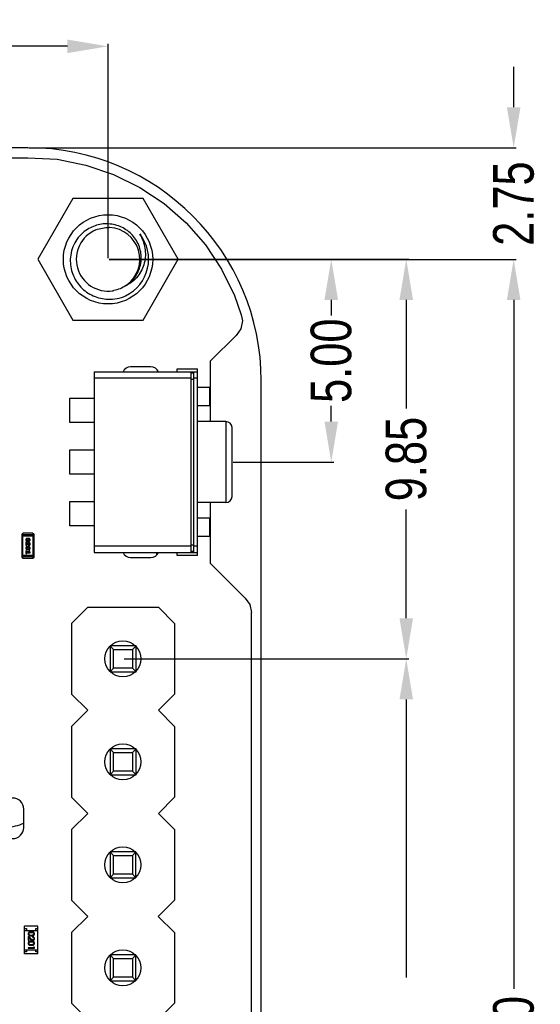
# Model space of a CAD drawing. Header units: inches. Extents: x -16 to 86, y -28 to 28.
# Tile 39 of 39: x 73 to 86, y -1 to 23. Entities that reach past the tile are written whole.
import ezdxf

# ---------------------------------------------------------------- set-up
doc = ezdxf.new("R2010")
doc.units = ezdxf.units.IN
doc.header["$LTSCALE"] = 1.21
doc.header["$MEASUREMENT"] = 0
doc.header["$PDMODE"] = 3
doc.header["$PDSIZE"] = 0.3125
doc.layers.get('0').update_dxf_attribs({"linetype": 'CONTINUOUS'})
doc.layers.get('Defpoints').update_dxf_attribs({"linetype": 'CONTINUOUS'})
doc.layers.add('Dim', color=3, linetype='CONTINUOUS', lineweight=25)
doc.styles.get("Standard").update_dxf_attribs({"font": 'txt', "width": 0.8})
doc.dimstyles.get("Standard").update_dxf_attribs({"dimtxt": 0.15625, "dimasz": 0.1875, "dimexe": 0.125, "dimexo": 0.0625, "dimgap": 0.09, "dimtad": 0, "dimtih": 1, "dimtoh": 1, "dimzin": 4, "dimdsep": 46, "dimtxsty": 'STANDARD', "dimblk": '_FILLED', "dimblk1": '_FILLED', "dimblk2": '_FILLED', "dimcen": 0.09, "dimazin": 1, "dimtp": 0.01, "dimtm": 0.01, "dimtfac": 1, "dimtofl": 0, "dimtmove": 0, "dimatfit": 3, "dimldrblk": '_FILLED', "dimfxl": 1, "dimtolj": 1, "dimtzin": 4, "dimarcsym": 0})

# ---------------------------------------------------------------- blocks, each defined once
blk = doc.blocks.new('_FILLED')
at = {"color": 0, "linetype": 'ByBlock'}
blk.add_solid([(0, 0), (-1, 0.167), (-1, -0.167)], dxfattribs=at)
blk = doc.blocks.new('*D55')
at = {"layer": 'Defpoints', "color": 0}
for p in [(75.083, 22.168), (58.083, 16.915), (75.083, 16.915)]:
    blk.add_point(p, dxfattribs=at)
at = {"layer": 'Dim', "color": 0, "lineweight": -2}
for p, q in [((58.083, 16.947), (58.083, 22.231)), ((59.083, 22.168), (65.205, 22.168)), ((74.083, 22.168), (67.962, 22.168)), ((75.083, 16.947), (75.083, 22.231))]:
    blk.add_line(p, q, dxfattribs=at)
at = {"layer": 'Dim', "color": 0, "lineweight": -2, "rotation": 180}
blk.add_blockref('_FILLED', (58.083, 22.168), dxfattribs=at)
at = {"layer": 'Dim', "color": 0, "lineweight": -2}
blk.add_blockref('_FILLED', (75.083, 22.168), dxfattribs=at)
at = {"layer": 'Dim', "color": 0, "insert": (66.583, 22.168), "char_height": 1, "attachment_point": 5}
blk.add_mtext('\\A1;17.00', dxfattribs=at)
blk = doc.blocks.new('*D57')
at = {"layer": 'Defpoints', "color": 0}
for p in [(75.083, 16.915), (75.083, -22.085), (85.078, -22.085)]:
    blk.add_point(p, dxfattribs=at)
at = {"layer": 'Dim', "color": 0, "lineweight": -2}
for p, q in [((75.115, 16.915), (85.14, 16.915)), ((85.078, 15.915), (85.078, -1.073)), ((85.078, -21.085), (85.078, -4.096)), ((75.115, -22.085), (85.14, -22.085))]:
    blk.add_line(p, q, dxfattribs=at)
for p, rotation in [((85.078, 16.915), 90), ((85.078, -22.085), 270)]:
    blk.add_blockref('_FILLED', p, dxfattribs=dict(at, rotation=rotation))
at = {"layer": 'Dim', "color": 0, "insert": (85.078, -2.585), "char_height": 1, "attachment_point": 5, "rotation": 90}
blk.add_mtext('\\A1;39.00', dxfattribs=at)
blk = doc.blocks.new('*D60')
at = {"layer": 'Defpoints', "color": 0}
for p in [(75.448, 7.067), (82.431, 7.067), (75.448, -18.333)]:
    blk.add_point(p, dxfattribs=at)
at = {"layer": 'Dim', "color": 0, "lineweight": -2}
for p, q in [((75.479, 7.067), (82.493, 7.067)), ((82.431, 6.067), (82.431, -0.788)), ((82.431, -17.333), (82.431, -10.478)), ((75.479, -18.333), (82.493, -18.333))]:
    blk.add_line(p, q, dxfattribs=at)
for p, rotation in [((82.431, 7.067), 90), ((82.431, -18.333), 270)]:
    blk.add_blockref('_FILLED', p, dxfattribs=dict(at, rotation=rotation))
at = {"layer": 'Dim', "color": 0, "insert": (82.431, -5.633), "char_height": 1, "attachment_point": 5, "rotation": 90}
blk.add_mtext('\\A1;25.40(=2.54*10)', dxfattribs=at)
blk = doc.blocks.new('*D62')
at = {"layer": 'Defpoints', "color": 0}
for p in [(73.108, 19.665), (80.983, 16.915), (85.078, 16.915)]:
    blk.add_point(p, dxfattribs=at)
at = {"layer": 'Dim', "color": 0, "lineweight": -2}
for p, q in [((85.078, 20.665), (85.078, 21.665)), ((73.14, 19.665), (85.14, 19.665)), ((81.014, 16.915), (85.14, 16.915)), ((85.078, 15.915), (85.078, 14.915))]:
    blk.add_line(p, q, dxfattribs=at)
for p, rotation in [((85.078, 19.665), 270), ((85.078, 16.915), 90)]:
    blk.add_blockref('_FILLED', p, dxfattribs=dict(at, rotation=rotation))
at = {"layer": 'Dim', "color": 0, "insert": (85.078, 18.29), "char_height": 1, "attachment_point": 5, "rotation": 90}
blk.add_mtext('\\A1;2.75', dxfattribs=at)
blk = doc.blocks.new('*D64')
at = {"layer": 'Defpoints', "color": 0}
for p in [(75.083, 16.917), (80.583, 16.917), (78.138, 11.917)]:
    blk.add_point(p, dxfattribs=at)
at = {"layer": 'Dim', "color": 0, "lineweight": -2}
for p, q in [((75.114, 16.917), (80.646, 16.917)), ((80.583, 15.917), (80.583, 15.529)), ((80.583, 12.917), (80.583, 13.306)), ((78.169, 11.917), (80.646, 11.917))]:
    blk.add_line(p, q, dxfattribs=at)
for p, rotation in [((80.583, 16.917), 90), ((80.583, 11.917), 270)]:
    blk.add_blockref('_FILLED', p, dxfattribs=dict(at, rotation=rotation))
at = {"layer": 'Dim', "color": 0, "insert": (80.583, 14.417), "char_height": 1, "attachment_point": 5, "rotation": 90}
blk.add_mtext('\\A1;5.00', dxfattribs=at)
blk = doc.blocks.new('*D65')
at = {"layer": 'Defpoints', "color": 0}
for p in [(75.083, 16.917), (78.986, 7.067), (82.431, 7.067)]:
    blk.add_point(p, dxfattribs=at)
at = {"layer": 'Dim', "color": 0, "lineweight": -2}
for p, q in [((75.114, 16.917), (82.493, 16.917)), ((82.431, 15.917), (82.431, 13.237)), ((82.431, 8.067), (82.431, 10.747)), ((79.017, 7.067), (82.493, 7.067))]:
    blk.add_line(p, q, dxfattribs=at)
for p, rotation in [((82.431, 16.917), 90), ((82.431, 7.067), 270)]:
    blk.add_blockref('_FILLED', p, dxfattribs=dict(at, rotation=rotation))
at = {"layer": 'Dim', "color": 0, "insert": (82.431, 11.992), "char_height": 1, "attachment_point": 5, "rotation": 90}
blk.add_mtext('\\A1;9.85', dxfattribs=at)

msp = doc.modelspace()

# ---------------------------------------------------------------- linework, layer by layer
at = {"color": 7, "linetype": 'Continuous'}
for p, q in [((73.108, 19.667), (71.054, 19.667)), ((71.054, 19.419), (73.108, 19.417)), ((73.827, 19.382), (74.535, 19.241)), ((74.535, 19.241), (75.217, 19.01)), ((75.217, 19.01), (75.864, 18.691)), ((75.864, 18.691), (76.463, 18.29)), ((74.217, 18.417), (73.351, 16.917)), ((75.949, 18.417), (74.217, 18.417)), ((76.815, 16.917), (75.949, 18.417)), ((76.463, 18.29), (77.005, 17.815)), ((77.005, 17.815), (77.481, 17.273)), ((77.481, 17.273), (77.881, 16.673)), ((73.351, 16.917), (74.217, 15.417)), ((75.949, 15.417), (76.815, 16.917)), ((77.881, 16.673), (78.2, 16.027)), ((78.2, 16.027), (78.363, 15.549)), ((78.363, 15.549), (78.393, 15.4)), ((74.217, 15.417), (75.949, 15.417)), ((78.393, 15.4), (78.354, 15.205)), ((78.354, 15.205), (78.244, 15.039)), ((78.244, 15.039), (77.608, 14.417)), ((77.608, 12.917), (77.608, 14.417)), ((78.858, -19.083), (78.858, 13.917)), ((77.608, 9.417), (77.608, 10.917)), ((77.608, 9.417), (78.462, 8.564)), ((78.462, 8.564), (78.579, 8.405)), ((78.579, 8.405), (78.618, 8.21)), ((78.608, -19.083), (78.618, 8.21))]:
    msp.add_line(p, q, dxfattribs=at)
at = {"color": 6, "linetype": 'Continuous'}
for p, q in [((73.108, 19.417), (73.827, 19.382)), ((74.738, 14.142), (74.738, 9.692)), ((74.738, 14.142), (77.288, 14.142)), ((76.138, 14.267), (75.638, 14.267)), ((76.788, 14.142), (76.788, 14.217)), ((76.788, 14.217), (77.288, 14.217)), ((77.134, 9.692), (77.134, 14.142)), ((77.188, 14.112), (77.134, 14.112)), ((77.188, 14.142), (77.188, 9.692)), ((77.288, 9.617), (77.288, 14.217)), ((74.738, 13.992), (77.134, 13.992)), ((77.134, 13.962), (77.188, 13.962)), ((77.188, 13.992), (77.288, 13.992)), ((77.588, 13.755), (77.288, 13.755)), ((77.588, 13.303), (77.588, 13.755)), ((74.138, 12.892), (74.138, 13.492)), ((74.138, 13.492), (74.738, 13.492)), ((77.588, 13.303), (77.288, 13.303)), ((74.738, 12.892), (74.138, 12.892)), ((77.988, 12.917), (77.288, 12.917)), ((77.988, 12.917), (77.988, 10.917)), ((78.138, 11.067), (78.138, 12.767)), ((74.138, 11.617), (74.138, 12.217)), ((74.138, 12.217), (74.738, 12.217)), ((74.738, 11.617), (74.138, 11.617)), ((74.138, 10.342), (74.138, 10.942)), ((74.138, 10.942), (74.738, 10.942)), ((77.988, 10.917), (77.288, 10.917)), ((77.588, 10.531), (77.288, 10.531)), ((77.588, 10.08), (77.588, 10.531)), ((74.738, 10.342), (74.138, 10.342)), ((72.956, 10.13), (72.956, 9.581)), ((72.956, 10.13), (73.261, 10.13)), ((72.956, 10.1), (73.261, 10.1)), ((72.986, 9.551), (72.986, 10.161)), ((73.23, 10.161), (72.986, 10.161)), ((73.075, 10), (73.08, 10.012)), ((73.081, 9.987), (73.075, 10)), ((73.08, 10.012), (73.103, 10.019)), ((73.103, 9.98), (73.081, 9.987)), ((73.12, 10.037), (73.102, 10.037)), ((73.102, 9.963), (73.12, 9.963)), ((73.12, 10.019), (73.103, 10.019)), ((73.103, 9.98), (73.12, 9.98)), ((73.12, 10.019), (73.142, 10.012)), ((73.142, 9.988), (73.12, 9.98)), ((73.142, 10.012), (73.147, 10)), ((73.147, 10), (73.142, 9.988)), ((73.23, 10.161), (73.23, 9.551)), ((73.261, 9.581), (73.261, 10.13)), ((77.588, 10.08), (77.288, 10.08)), ((73.059, 9.939), (73.059, 9.862)), ((73.078, 9.939), (73.059, 9.939)), ((73.059, 9.862), (73.067, 9.862)), ((73.059, 9.719), (73.059, 9.667)), ((73.075, 9.795), (73.08, 9.807)), ((73.081, 9.783), (73.075, 9.795)), ((73.077, 9.876), (73.077, 9.912)), ((73.077, 9.912), (73.104, 9.879)), ((73.08, 9.871), (73.077, 9.876)), ((73.077, 9.702), (73.077, 9.719)), ((73.123, 9.884), (73.078, 9.939)), ((73.08, 9.807), (73.103, 9.815)), ((73.103, 9.776), (73.081, 9.783)), ((73.12, 9.832), (73.102, 9.832)), ((73.102, 9.758), (73.12, 9.758)), ((73.12, 9.815), (73.103, 9.815)), ((73.103, 9.776), (73.12, 9.776)), ((73.12, 9.815), (73.142, 9.808)), ((73.142, 9.783), (73.12, 9.776)), ((73.133, 9.879), (73.123, 9.884)), ((73.135, 9.936), (73.127, 9.927)), ((73.127, 9.927), (73.134, 9.919)), ((73.134, 9.919), (73.142, 9.914)), ((73.146, 9.73), (73.136, 9.722)), ((73.136, 9.722), (73.137, 9.717)), ((73.137, 9.717), (73.142, 9.702)), ((73.142, 9.914), (73.147, 9.899)), ((73.142, 9.808), (73.147, 9.795)), ((73.147, 9.795), (73.142, 9.783)), ((73.165, 9.684), (73.155, 9.721)), ((77.134, 9.842), (74.738, 9.842)), ((77.188, 9.872), (77.134, 9.872)), ((77.134, 9.722), (77.188, 9.722)), ((77.288, 9.842), (77.188, 9.842)), ((73.261, 9.612), (72.956, 9.612)), ((73.261, 9.581), (72.956, 9.581)), ((72.986, 9.551), (73.23, 9.551)), ((73.142, 9.702), (73.077, 9.702)), ((73.077, 9.667), (73.077, 9.684)), ((73.077, 9.684), (73.165, 9.684)), ((74.738, 9.692), (77.288, 9.692)), ((75.638, 9.567), (76.138, 9.567)), ((76.278, 9.692), (76.278, 9.625)), ((76.788, 9.617), (76.788, 9.692)), ((77.288, 9.617), (76.788, 9.617)), ((74.183, 7.938), (74.584, 8.337)), ((74.584, 8.337), (76.324, 8.337)), ((76.324, 8.337), (76.723, 7.937)), ((74.183, 7.938), (74.183, 6.198)), ((76.723, 7.937), (76.723, 6.197)), ((75.133, 7.387), (75.221, 7.299)), ((75.133, 7.387), (75.133, 6.747)), ((75.773, 7.387), (75.133, 7.387)), ((75.221, 6.836), (75.221, 7.299)), ((75.221, 7.299), (75.685, 7.299)), ((75.773, 7.387), (75.685, 7.299)), ((75.685, 7.299), (75.685, 6.835)), ((75.773, 6.747), (75.773, 7.387)), ((75.221, 6.836), (75.133, 6.747)), ((75.685, 6.835), (75.221, 6.836)), ((75.685, 6.835), (75.773, 6.747)), ((75.133, 6.747), (75.773, 6.747)), ((74.583, 5.797), (74.183, 6.198)), ((76.723, 6.197), (76.323, 5.797)), ((74.183, 5.398), (74.583, 5.797)), ((76.323, 5.797), (76.723, 5.397)), ((74.183, 5.398), (74.183, 3.658)), ((76.723, 5.397), (76.723, 3.657)), ((75.133, 4.847), (75.221, 4.759)), ((75.133, 4.847), (75.133, 4.207)), ((75.773, 4.847), (75.133, 4.847)), ((75.221, 4.296), (75.221, 4.759)), ((75.221, 4.759), (75.685, 4.759)), ((75.773, 4.847), (75.685, 4.759)), ((75.685, 4.759), (75.685, 4.295)), ((75.773, 4.207), (75.773, 4.847)), ((75.221, 4.296), (75.133, 4.207)), ((75.133, 4.207), (75.773, 4.207)), ((75.685, 4.295), (75.221, 4.296)), ((75.685, 4.295), (75.773, 4.207)), ((74.583, 3.257), (74.183, 3.658)), ((76.723, 3.657), (76.323, 3.257)), ((73.008, 2.91), (73.008, 3.36)), ((74.183, 2.858), (74.583, 3.257)), ((76.323, 3.257), (76.723, 2.857)), ((74.183, 2.858), (74.182, 1.118)), ((76.723, 2.857), (76.722, 1.117)), ((75.132, 2.307), (75.132, 1.667)), ((75.132, 2.307), (75.221, 2.219)), ((75.772, 2.307), (75.132, 2.307)), ((75.22, 1.756), (75.221, 2.219)), ((75.221, 2.219), (75.684, 2.219)), ((75.772, 2.307), (75.684, 2.219)), ((75.684, 2.219), (75.684, 1.755)), ((75.772, 1.667), (75.772, 2.307)), ((75.22, 1.756), (75.132, 1.667)), ((75.684, 1.755), (75.22, 1.756)), ((75.684, 1.755), (75.772, 1.667)), ((75.132, 1.667), (75.772, 1.667)), ((74.582, 0.717), (74.182, 1.118)), ((76.722, 1.117), (76.322, 0.717)), ((74.182, 0.318), (74.582, 0.717)), ((76.322, 0.717), (76.722, 0.317)), ((73.353, 0.472), (73.023, 0.472)), ((73.023, -0.208), (73.023, 0.472)), ((73.023, 0.422), (73.073, 0.422)), ((73.023, 0.372), (73.353, 0.372)), ((73.073, 0.422), (73.073, 0.372)), ((73.193, 0.248), (73.156, 0.254)), ((73.303, 0.422), (73.353, 0.422)), ((73.303, 0.372), (73.303, 0.422)), ((73.353, -0.208), (73.353, 0.472)), ((74.182, 0.318), (74.182, -1.422)), ((76.722, 0.317), (76.722, -1.423)), ((73.118, 0.221), (73.118, 0.119)), ((73.18, 0.163), (73.118, 0.221)), ((73.118, 0.119), (73.134, 0.119)), ((73.134, 0.119), (73.134, 0.189)), ((73.134, 0.189), (73.174, 0.151)), ((73.193, 0.017), (73.156, 0.023)), ((73.222, 0.215), (73.222, 0.202)), ((73.023, -0.108), (73.353, -0.108)), ((73.073, -0.158), (73.023, -0.158)), ((73.353, -0.208), (73.023, -0.208)), ((73.073, -0.108), (73.073, -0.158)), ((73.253, -0.056), (73.118, -0.056)), ((73.118, -0.056), (73.118, -0.069)), ((73.118, -0.069), (73.268, -0.069)), ((73.253, -0.033), (73.253, -0.056)), ((73.268, -0.042), (73.253, -0.033)), ((73.268, -0.069), (73.268, -0.042)), ((73.303, -0.158), (73.303, -0.108)), ((73.353, -0.158), (73.303, -0.158)), ((75.132, -0.233), (75.132, -0.873)), ((75.132, -0.233), (75.22, -0.321)), ((75.772, -0.233), (75.132, -0.233)), ((75.772, -0.233), (75.684, -0.321)), ((75.772, -0.873), (75.772, -0.233)), ((75.22, -0.784), (75.22, -0.321)), ((75.22, -0.321), (75.684, -0.321)), ((75.684, -0.321), (75.684, -0.785)), ((75.22, -0.784), (75.132, -0.873)), ((75.132, -0.873), (75.772, -0.873)), ((75.684, -0.785), (75.22, -0.784)), ((75.684, -0.785), (75.772, -0.873)), ((74.582, -1.823), (74.182, -1.422)), ((76.722, -1.423), (76.322, -1.823))]:
    msp.add_line(p, q, dxfattribs=at)
at = {"color": 7, "linetype": 'Continuous'}
msp.add_circle((75.083, 16.917), 1.1, dxfattribs=at)
at = {"color": 6, "linetype": 'Continuous'}
for centre in [(75.448, 7.067), (75.448, 4.527), (75.448, 1.987), (75.448, -0.553)]:
    msp.add_circle(centre, 0.445, dxfattribs=at)
at = {"color": 7, "linetype": 'Continuous'}
for centre, radius, start, end in [((73.108, 13.917), 5.75, 0, 90), ((75.083, 16.917), 0.783, 112.3665, 278.8389), ((75.083, 16.92), 0.781, 86.7552, 88.1892), ((75.083, 16.917), 0.783, 306.527, 86.7543), ((75.083, 16.917), 1, 295.7143, 38.5714), ((75.083, 16.915), 0.782, 278.8359, 280.2694)]:
    msp.add_arc(centre, radius, start, end, dxfattribs=at)
at = {"color": 6, "linetype": 'Continuous'}
for centre, radius, start, end in [((75.638, 14.067), 0.2, 90, 157.9888), ((76.138, 14.067), 0.2, 22.0468, 90), ((77.988, 12.767), 0.15, 0, 90), ((77.988, 11.067), 0.15, 270, 0), ((72.986, 10.13), 0.0305, 90, 180), ((73.23, 10.13), 0.0305, 0, 90), ((72.986, 9.581), 0.0305, 180, 270), ((73.23, 9.581), 0.0305, 270, 0), ((75.638, 9.767), 0.2, 202.1056, 270), ((76.138, 9.767), 0.2, 270, 337.93), ((72.733, 3.36), 0.275, 0, 180), ((72.583, 3.922), 1, 270, 295.386), ((72.733, 2.91), 0.275, 180, 0)]:
    msp.add_arc(centre, radius, start, end, dxfattribs=at)
at = {"color": 7, "linetype": 'Continuous'}
for points, knots in [([(75.526, 16.271), (75.574, 16.301), (75.662, 16.37), (75.77, 16.5), (75.849, 16.649), (75.895, 16.811), (75.907, 16.979), (75.884, 17.146), (75.829, 17.305), (75.742, 17.45), (75.629, 17.574), (75.493, 17.675), (75.341, 17.746), (75.177, 17.787), (75.009, 17.796), (74.842, 17.772), (74.683, 17.718), (74.585, 17.662), (74.54, 17.63)], [0, 0, 0, 0, 0.062483, 0.124965, 0.187453, 0.249942, 0.312434, 0.374929, 0.437427, 0.499926, 0.562428, 0.624933, 0.687439, 0.749947, 0.812458, 0.87497, 0.937484, 1, 1, 1, 1]), ([(74.54, 17.63), (74.483, 17.59), (74.377, 17.496), (74.256, 17.323), (74.178, 17.127), (74.157, 16.987), (74.154, 16.917)], [0, 0, 0, 0, 0.249982, 0.499979, 0.749972, 1, 1, 1, 1]), ([(74.785, 17.642), (74.836, 17.663), (74.942, 17.694), (75.053, 17.702), (75.108, 17.7)], [0, 0, 0, 0, 0.5, 1, 1, 1, 1]), ([(75.865, 17.541), (75.897, 17.488), (75.951, 17.376), (75.998, 17.196), (76.009, 17.01), (75.983, 16.826), (75.919, 16.651), (75.819, 16.494), (75.688, 16.363), (75.582, 16.297), (75.526, 16.271)], [0, 0, 0, 0, 0.125281, 0.250495, 0.375643, 0.500713, 0.625695, 0.750582, 0.875348, 1, 1, 1, 1]), ([(74.154, 16.917), (74.152, 16.855), (74.16, 16.729), (74.209, 16.547), (74.294, 16.378), (74.41, 16.229), (74.553, 16.105), (74.717, 16.012), (74.896, 15.952), (75.02, 15.935), (75.083, 15.933)], [0, 0, 0, 0, 0.124992, 0.249982, 0.374979, 0.499974, 0.624977, 0.749984, 0.874986, 1, 1, 1, 1]), ([(75.526, 16.271), (75.481, 16.24), (75.383, 16.187), (75.277, 16.156), (75.223, 16.146)], [0, 0, 0, 0, 0.499978, 1, 1, 1, 1]), ([(75.083, 15.933), (75.157, 15.931), (75.306, 15.942), (75.449, 15.987), (75.517, 16.016)], [0, 0, 0, 0, 0.499989, 1, 1, 1, 1])]:
    msp.add_open_spline(points, degree=3, knots=knots, dxfattribs=at)
at = {"color": 6, "linetype": 'Continuous'}
for points, knots in [([(73.102, 10.037), (73.101, 10.037), (73.099, 10.037), (73.096, 10.036), (73.093, 10.036), (73.09, 10.035), (73.087, 10.034), (73.084, 10.033), (73.081, 10.032), (73.078, 10.03), (73.075, 10.029), (73.073, 10.027), (73.07, 10.026), (73.068, 10.024), (73.066, 10.022), (73.065, 10.021), (73.063, 10.019), (73.062, 10.016), (73.06, 10.013), (73.059, 10.009), (73.058, 10.004), (73.058, 10.001), (73.058, 10)], [0, 0, 0, 0, 0.049886, 0.09882, 0.148132, 0.19689, 0.246038, 0.295176, 0.345305, 0.395692, 0.445312, 0.491875, 0.535813, 0.577009, 0.616081, 0.652689, 0.687585, 0.720206, 0.785062, 0.85223, 0.923759, 1, 1, 1, 1]), ([(73.058, 10), (73.058, 9.998), (73.058, 9.995), (73.059, 9.991), (73.06, 9.987), (73.061, 9.984), (73.063, 9.981), (73.066, 9.978), (73.069, 9.975), (73.072, 9.972), (73.076, 9.97), (73.079, 9.968), (73.083, 9.966), (73.087, 9.965), (73.091, 9.964), (73.095, 9.963), (73.098, 9.963), (73.101, 9.963), (73.102, 9.963)], [0, 0, 0, 0, 0.067217, 0.131051, 0.19272, 0.252824, 0.312745, 0.373449, 0.436041, 0.501494, 0.567761, 0.632087, 0.695096, 0.757109, 0.817993, 0.878657, 0.939311, 1, 1, 1, 1]), ([(73.165, 10), (73.165, 10.001), (73.165, 10.004), (73.164, 10.008), (73.163, 10.012), (73.161, 10.016), (73.159, 10.019), (73.157, 10.022), (73.154, 10.025), (73.15, 10.027), (73.147, 10.029), (73.143, 10.031), (73.139, 10.033), (73.136, 10.034), (73.132, 10.035), (73.128, 10.036), (73.124, 10.037), (73.121, 10.037), (73.12, 10.037)], [0, 0, 0, 0, 0.06692, 0.130834, 0.19258, 0.252759, 0.312631, 0.373411, 0.436359, 0.501894, 0.568244, 0.632472, 0.69556, 0.757163, 0.818592, 0.878885, 0.939235, 1, 1, 1, 1]), ([(73.12, 9.963), (73.121, 9.963), (73.123, 9.963), (73.127, 9.963), (73.13, 9.964), (73.133, 9.964), (73.136, 9.965), (73.139, 9.966), (73.142, 9.968), (73.145, 9.969), (73.147, 9.971), (73.15, 9.972), (73.152, 9.974), (73.154, 9.976), (73.156, 9.977), (73.158, 9.979), (73.159, 9.981), (73.161, 9.983), (73.162, 9.986), (73.164, 9.991), (73.165, 9.995), (73.165, 9.998), (73.165, 10)], [0, 0, 0, 0, 0.049855, 0.099516, 0.148482, 0.19758, 0.246804, 0.296268, 0.346517, 0.397047, 0.446826, 0.49336, 0.537801, 0.579207, 0.617974, 0.654833, 0.689171, 0.722088, 0.786392, 0.853518, 0.924186, 1, 1, 1, 1]), ([(73.102, 9.832), (73.101, 9.832), (73.099, 9.832), (73.096, 9.832), (73.093, 9.831), (73.09, 9.831), (73.087, 9.83), (73.084, 9.829), (73.081, 9.827), (73.078, 9.826), (73.075, 9.824), (73.073, 9.823), (73.07, 9.821), (73.068, 9.819), (73.066, 9.818), (73.065, 9.816), (73.063, 9.814), (73.062, 9.812), (73.06, 9.809), (73.059, 9.805), (73.058, 9.8), (73.058, 9.797), (73.058, 9.795)], [0, 0, 0, 0, 0.049886, 0.09882, 0.148132, 0.19689, 0.246038, 0.295176, 0.345305, 0.395692, 0.445312, 0.491875, 0.535813, 0.577009, 0.616081, 0.652689, 0.687585, 0.720206, 0.785062, 0.85223, 0.923759, 1, 1, 1, 1]), ([(73.058, 9.795), (73.058, 9.794), (73.058, 9.791), (73.059, 9.787), (73.06, 9.783), (73.061, 9.779), (73.063, 9.776), (73.066, 9.773), (73.069, 9.77), (73.072, 9.768), (73.076, 9.766), (73.079, 9.764), (73.083, 9.762), (73.087, 9.761), (73.091, 9.76), (73.095, 9.759), (73.098, 9.758), (73.101, 9.758), (73.102, 9.758)], [0, 0, 0, 0, 0.067217, 0.131051, 0.19272, 0.252824, 0.312745, 0.373449, 0.436041, 0.501494, 0.567761, 0.632087, 0.695096, 0.757109, 0.817993, 0.878657, 0.939311, 1, 1, 1, 1]), ([(73.068, 9.73), (73.067, 9.73), (73.066, 9.73), (73.065, 9.729), (73.063, 9.728), (73.062, 9.727), (73.061, 9.726), (73.06, 9.724), (73.059, 9.721), (73.059, 9.72), (73.059, 9.719)], [0, 0, 0, 0, 0.115051, 0.223278, 0.329269, 0.437893, 0.554681, 0.682591, 0.83103, 1, 1, 1, 1]), ([(73.067, 9.862), (73.068, 9.862), (73.07, 9.862), (73.073, 9.863), (73.075, 9.863), (73.077, 9.864), (73.078, 9.866), (73.079, 9.867), (73.08, 9.869), (73.08, 9.87), (73.08, 9.871)], [0, 0, 0, 0, 0.1844, 0.34094, 0.473574, 0.586824, 0.690029, 0.789175, 0.890445, 1, 1, 1, 1]), ([(73.077, 9.719), (73.077, 9.72), (73.077, 9.721), (73.076, 9.724), (73.075, 9.726), (73.074, 9.727), (73.073, 9.728), (73.071, 9.729), (73.07, 9.73), (73.069, 9.73), (73.068, 9.73)], [0, 0, 0, 0, 0.169102, 0.317658, 0.446239, 0.563118, 0.671828, 0.776546, 0.884858, 1, 1, 1, 1]), ([(73.104, 9.879), (73.104, 9.878), (73.106, 9.876), (73.108, 9.874), (73.11, 9.872), (73.112, 9.87), (73.114, 9.868), (73.116, 9.867), (73.118, 9.866), (73.12, 9.865), (73.122, 9.864), (73.125, 9.863), (73.129, 9.862), (73.131, 9.862), (73.132, 9.862)], [0, 0, 0, 0, 0.103002, 0.197728, 0.285279, 0.365235, 0.437224, 0.502446, 0.560545, 0.611446, 0.707576, 0.80349, 0.900532, 1, 1, 1, 1]), ([(73.165, 9.795), (73.165, 9.797), (73.165, 9.8), (73.164, 9.804), (73.163, 9.808), (73.161, 9.811), (73.159, 9.814), (73.157, 9.817), (73.154, 9.82), (73.15, 9.823), (73.147, 9.825), (73.143, 9.827), (73.139, 9.829), (73.136, 9.83), (73.132, 9.831), (73.128, 9.832), (73.124, 9.832), (73.121, 9.832), (73.12, 9.832)], [0, 0, 0, 0, 0.06692, 0.130834, 0.19258, 0.252759, 0.312631, 0.373411, 0.436359, 0.501894, 0.568244, 0.632472, 0.69556, 0.757163, 0.818592, 0.878885, 0.939235, 1, 1, 1, 1]), ([(73.12, 9.758), (73.121, 9.758), (73.123, 9.758), (73.127, 9.759), (73.13, 9.759), (73.133, 9.76), (73.136, 9.761), (73.139, 9.762), (73.142, 9.763), (73.145, 9.765), (73.147, 9.766), (73.15, 9.768), (73.152, 9.77), (73.154, 9.771), (73.156, 9.773), (73.158, 9.775), (73.159, 9.776), (73.161, 9.779), (73.162, 9.782), (73.164, 9.786), (73.165, 9.791), (73.165, 9.794), (73.165, 9.795)], [0, 0, 0, 0, 0.049855, 0.099516, 0.148482, 0.19758, 0.246804, 0.296268, 0.346517, 0.397047, 0.446826, 0.49336, 0.537801, 0.579207, 0.617974, 0.654833, 0.689171, 0.722088, 0.786392, 0.853518, 0.924186, 1, 1, 1, 1]), ([(73.132, 9.862), (73.133, 9.862), (73.135, 9.862), (73.139, 9.863), (73.142, 9.863), (73.145, 9.865), (73.147, 9.866), (73.15, 9.868), (73.153, 9.87), (73.155, 9.872), (73.157, 9.875), (73.159, 9.878), (73.161, 9.881), (73.162, 9.884), (73.163, 9.888), (73.164, 9.891), (73.165, 9.895), (73.165, 9.897), (73.165, 9.899)], [0, 0, 0, 0, 0.060981, 0.120256, 0.178148, 0.236115, 0.293993, 0.352864, 0.413358, 0.476056, 0.539296, 0.602396, 0.665116, 0.728325, 0.792919, 0.859317, 0.928302, 1, 1, 1, 1]), ([(73.147, 9.899), (73.147, 9.897), (73.147, 9.895), (73.146, 9.891), (73.145, 9.888), (73.143, 9.885), (73.141, 9.882), (73.138, 9.881), (73.136, 9.88), (73.134, 9.879), (73.133, 9.879)], [0, 0, 0, 0, 0.156344, 0.299348, 0.4327, 0.561, 0.682299, 0.791883, 0.89611, 1, 1, 1, 1]), ([(73.165, 9.899), (73.165, 9.9), (73.165, 9.904), (73.164, 9.909), (73.162, 9.913), (73.16, 9.918), (73.158, 9.922), (73.155, 9.926), (73.152, 9.929), (73.148, 9.931), (73.145, 9.933), (73.141, 9.935), (73.138, 9.936), (73.136, 9.936), (73.135, 9.936)], [0, 0, 0, 0, 0.098286, 0.193983, 0.289056, 0.384352, 0.477435, 0.566197, 0.652355, 0.737986, 0.818188, 0.887401, 0.94802, 1, 1, 1, 1]), ([(73.155, 9.721), (73.155, 9.722), (73.154, 9.723), (73.153, 9.725), (73.152, 9.727), (73.151, 9.728), (73.15, 9.729), (73.149, 9.73), (73.147, 9.73), (73.146, 9.73), (73.146, 9.73)], [0, 0, 0, 0, 0.187321, 0.344927, 0.475328, 0.579604, 0.674244, 0.773631, 0.882025, 1, 1, 1, 1]), ([(73.059, 9.667), (73.059, 9.666), (73.059, 9.664), (73.06, 9.662), (73.061, 9.66), (73.062, 9.659), (73.063, 9.657), (73.065, 9.657), (73.066, 9.656), (73.067, 9.656), (73.068, 9.656)], [0, 0, 0, 0, 0.169012, 0.317488, 0.445429, 0.560977, 0.67065, 0.776666, 0.88492, 1, 1, 1, 1]), ([(73.068, 9.656), (73.069, 9.656), (73.07, 9.656), (73.071, 9.657), (73.073, 9.657), (73.074, 9.659), (73.075, 9.66), (73.076, 9.662), (73.077, 9.664), (73.077, 9.666), (73.077, 9.667)], [0, 0, 0, 0, 0.11517, 0.223509, 0.328254, 0.438012, 0.553651, 0.682263, 0.830856, 1, 1, 1, 1]), ([(73.193, 0.336), (73.191, 0.336), (73.186, 0.336), (73.179, 0.336), (73.173, 0.336), (73.167, 0.335), (73.162, 0.334), (73.156, 0.333), (73.152, 0.332), (73.147, 0.33), (73.143, 0.328), (73.14, 0.327), (73.136, 0.325), (73.133, 0.322), (73.13, 0.32), (73.127, 0.318), (73.125, 0.315), (73.123, 0.312), (73.121, 0.309), (73.119, 0.306), (73.118, 0.303), (73.116, 0.3), (73.116, 0.297), (73.115, 0.293), (73.114, 0.29), (73.114, 0.287), (73.114, 0.286)], [0, 0, 0, 0, 0.068113, 0.132564, 0.193427, 0.250218, 0.303569, 0.353576, 0.400235, 0.443586, 0.484619, 0.524292, 0.56238, 0.599049, 0.63494, 0.669782, 0.704009, 0.737842, 0.771098, 0.803896, 0.836415, 0.868639, 0.900715, 0.933378, 0.966213, 1, 1, 1, 1]), ([(73.114, 0.286), (73.114, 0.285), (73.114, 0.283), (73.115, 0.279), (73.116, 0.276), (73.116, 0.272), (73.118, 0.269), (73.119, 0.266), (73.121, 0.263), (73.123, 0.26), (73.125, 0.257), (73.128, 0.254), (73.13, 0.252), (73.133, 0.249), (73.137, 0.247), (73.14, 0.245), (73.144, 0.243), (73.148, 0.241), (73.153, 0.24), (73.157, 0.238), (73.162, 0.237), (73.168, 0.236), (73.174, 0.235), (73.18, 0.235), (73.186, 0.235), (73.191, 0.235), (73.193, 0.235)], [0, 0, 0, 0, 0.033824, 0.067298, 0.10028, 0.133019, 0.165736, 0.198792, 0.232372, 0.266409, 0.301016, 0.336196, 0.371972, 0.408574, 0.446394, 0.485225, 0.525372, 0.567224, 0.611081, 0.65775, 0.70702, 0.759235, 0.814484, 0.873227, 0.934937, 1, 1, 1, 1]), ([(73.13, 0.286), (73.13, 0.287), (73.13, 0.291), (73.131, 0.296), (73.133, 0.3), (73.136, 0.304), (73.138, 0.307), (73.14, 0.309), (73.142, 0.311), (73.144, 0.313), (73.147, 0.314), (73.15, 0.316), (73.153, 0.317), (73.156, 0.318), (73.159, 0.32), (73.163, 0.32), (73.167, 0.321), (73.172, 0.322), (73.176, 0.322), (73.182, 0.323), (73.187, 0.323), (73.191, 0.323), (73.193, 0.323)], [0, 0, 0, 0, 0.060034, 0.120278, 0.182348, 0.247919, 0.281641, 0.315701, 0.350322, 0.385703, 0.421819, 0.459196, 0.497866, 0.538301, 0.58121, 0.628183, 0.679403, 0.734699, 0.794074, 0.858416, 0.927049, 1, 1, 1, 1]), ([(73.156, 0.254), (73.154, 0.254), (73.152, 0.255), (73.149, 0.256), (73.147, 0.258), (73.144, 0.259), (73.142, 0.261), (73.14, 0.263), (73.138, 0.265), (73.136, 0.268), (73.133, 0.271), (73.131, 0.276), (73.13, 0.281), (73.13, 0.284), (73.13, 0.286)], [0, 0, 0, 0, 0.075949, 0.148549, 0.218996, 0.286119, 0.351826, 0.416074, 0.478265, 0.540325, 0.660405, 0.774606, 0.887187, 1, 1, 1, 1]), ([(73.272, 0.286), (73.272, 0.287), (73.272, 0.29), (73.272, 0.293), (73.271, 0.297), (73.27, 0.3), (73.269, 0.303), (73.267, 0.306), (73.266, 0.309), (73.264, 0.312), (73.261, 0.315), (73.259, 0.318), (73.256, 0.32), (73.253, 0.323), (73.25, 0.325), (73.247, 0.327), (73.243, 0.329), (73.239, 0.33), (73.235, 0.332), (73.23, 0.333), (73.225, 0.334), (73.219, 0.335), (73.213, 0.336), (73.207, 0.336), (73.2, 0.336), (73.196, 0.336), (73.193, 0.336)], [0, 0, 0, 0, 0.033742, 0.066533, 0.099153, 0.13154, 0.164087, 0.196563, 0.229707, 0.263315, 0.297504, 0.331686, 0.366482, 0.4021, 0.438958, 0.476748, 0.515985, 0.556589, 0.599519, 0.645765, 0.695487, 0.748721, 0.805687, 0.866754, 0.931405, 1, 1, 1, 1]), ([(73.193, 0.323), (73.195, 0.323), (73.199, 0.323), (73.205, 0.323), (73.21, 0.322), (73.215, 0.322), (73.22, 0.321), (73.224, 0.32), (73.227, 0.32), (73.231, 0.318), (73.234, 0.317), (73.237, 0.316), (73.24, 0.314), (73.242, 0.313), (73.244, 0.311), (73.247, 0.309), (73.248, 0.307), (73.251, 0.304), (73.253, 0.3), (73.255, 0.296), (73.256, 0.291), (73.257, 0.287), (73.257, 0.286)], [0, 0, 0, 0, 0.073302, 0.142286, 0.206253, 0.266017, 0.321612, 0.372532, 0.419497, 0.462398, 0.502825, 0.541489, 0.579034, 0.615143, 0.650298, 0.684912, 0.718701, 0.752189, 0.817245, 0.879117, 0.939613, 1, 1, 1, 1]), ([(73.257, 0.286), (73.257, 0.284), (73.256, 0.281), (73.255, 0.276), (73.253, 0.271), (73.251, 0.268), (73.248, 0.265), (73.246, 0.263), (73.244, 0.261), (73.242, 0.259), (73.239, 0.257), (73.236, 0.256), (73.233, 0.254), (73.229, 0.253), (73.226, 0.252), (73.222, 0.251), (73.218, 0.25), (73.213, 0.249), (73.209, 0.249), (73.204, 0.248), (73.199, 0.248), (73.195, 0.248), (73.193, 0.248)], [0, 0, 0, 0, 0.059689, 0.119507, 0.181075, 0.246162, 0.279894, 0.314468, 0.350403, 0.387474, 0.426147, 0.466624, 0.508745, 0.553328, 0.600058, 0.649177, 0.700552, 0.754894, 0.811825, 0.871514, 0.934319, 1, 1, 1, 1]), ([(73.193, 0.235), (73.195, 0.235), (73.2, 0.235), (73.207, 0.235), (73.213, 0.235), (73.219, 0.236), (73.224, 0.237), (73.229, 0.238), (73.234, 0.24), (73.238, 0.241), (73.242, 0.243), (73.246, 0.245), (73.25, 0.247), (73.253, 0.249), (73.256, 0.252), (73.259, 0.254), (73.261, 0.257), (73.264, 0.26), (73.266, 0.263), (73.267, 0.266), (73.269, 0.269), (73.27, 0.272), (73.271, 0.276), (73.272, 0.279), (73.272, 0.283), (73.272, 0.285), (73.272, 0.286)], [0, 0, 0, 0, 0.065278, 0.127205, 0.186168, 0.241675, 0.294115, 0.343609, 0.390387, 0.434463, 0.476646, 0.517002, 0.555936, 0.593716, 0.630057, 0.665601, 0.700745, 0.734917, 0.768681, 0.802087, 0.834849, 0.867433, 0.900138, 0.932806, 0.966212, 1, 1, 1, 1]), ([(73.193, 0.106), (73.191, 0.106), (73.186, 0.106), (73.179, 0.105), (73.173, 0.105), (73.167, 0.104), (73.162, 0.103), (73.156, 0.102), (73.152, 0.101), (73.147, 0.099), (73.143, 0.098), (73.14, 0.096), (73.136, 0.094), (73.133, 0.092), (73.13, 0.089), (73.127, 0.087), (73.125, 0.084), (73.123, 0.081), (73.121, 0.078), (73.119, 0.075), (73.118, 0.072), (73.116, 0.069), (73.116, 0.066), (73.115, 0.062), (73.114, 0.059), (73.114, 0.057), (73.114, 0.056)], [0, 0, 0, 0, 0.068113, 0.132564, 0.193427, 0.250218, 0.303569, 0.353576, 0.400235, 0.443586, 0.484619, 0.524292, 0.56238, 0.599049, 0.63494, 0.669782, 0.704009, 0.737842, 0.771098, 0.803896, 0.836415, 0.868639, 0.900715, 0.933378, 0.966213, 1, 1, 1, 1]), ([(73.114, 0.056), (73.114, 0.054), (73.114, 0.052), (73.115, 0.048), (73.116, 0.045), (73.116, 0.042), (73.118, 0.038), (73.119, 0.035), (73.121, 0.032), (73.123, 0.029), (73.125, 0.026), (73.128, 0.023), (73.13, 0.021), (73.133, 0.018), (73.137, 0.016), (73.14, 0.014), (73.144, 0.012), (73.148, 0.01), (73.153, 0.009), (73.157, 0.008), (73.162, 0.006), (73.168, 0.005), (73.174, 0.005), (73.18, 0.004), (73.186, 0.004), (73.191, 0.004), (73.193, 0.004)], [0, 0, 0, 0, 0.033824, 0.067298, 0.10028, 0.133019, 0.165736, 0.198792, 0.232372, 0.266409, 0.301016, 0.336196, 0.371972, 0.408574, 0.446394, 0.485225, 0.525372, 0.567224, 0.611081, 0.65775, 0.70702, 0.759235, 0.814484, 0.873227, 0.934937, 1, 1, 1, 1]), ([(73.13, 0.055), (73.13, 0.057), (73.13, 0.06), (73.131, 0.065), (73.133, 0.07), (73.136, 0.073), (73.138, 0.076), (73.14, 0.078), (73.142, 0.08), (73.144, 0.082), (73.147, 0.084), (73.15, 0.085), (73.153, 0.086), (73.156, 0.088), (73.159, 0.089), (73.163, 0.09), (73.167, 0.09), (73.172, 0.091), (73.176, 0.092), (73.182, 0.092), (73.187, 0.092), (73.191, 0.092), (73.193, 0.092)], [0, 0, 0, 0, 0.060034, 0.120278, 0.182348, 0.247919, 0.281641, 0.315701, 0.350322, 0.385703, 0.421819, 0.459196, 0.497866, 0.538301, 0.58121, 0.628183, 0.679403, 0.734699, 0.794074, 0.858416, 0.927049, 1, 1, 1, 1]), ([(73.156, 0.023), (73.154, 0.023), (73.152, 0.024), (73.149, 0.025), (73.147, 0.027), (73.144, 0.028), (73.142, 0.03), (73.14, 0.032), (73.138, 0.034), (73.136, 0.037), (73.133, 0.041), (73.131, 0.045), (73.13, 0.05), (73.13, 0.053), (73.13, 0.055)], [0, 0, 0, 0, 0.075949, 0.148549, 0.218996, 0.286119, 0.351826, 0.416074, 0.478265, 0.540325, 0.660405, 0.774606, 0.887187, 1, 1, 1, 1]), ([(73.174, 0.151), (73.175, 0.15), (73.178, 0.147), (73.183, 0.143), (73.187, 0.14), (73.191, 0.136), (73.194, 0.134), (73.198, 0.131), (73.201, 0.129), (73.205, 0.127), (73.209, 0.124), (73.215, 0.123), (73.221, 0.121), (73.225, 0.121), (73.227, 0.121)], [0, 0, 0, 0, 0.09953, 0.192079, 0.277712, 0.357454, 0.429648, 0.495771, 0.555538, 0.608657, 0.707578, 0.804328, 0.901298, 1, 1, 1, 1]), ([(73.226, 0.135), (73.225, 0.135), (73.221, 0.135), (73.217, 0.136), (73.212, 0.137), (73.208, 0.139), (73.205, 0.141), (73.202, 0.143), (73.199, 0.146), (73.196, 0.148), (73.193, 0.151), (73.189, 0.155), (73.185, 0.159), (73.182, 0.161), (73.18, 0.163)], [0, 0, 0, 0, 0.088014, 0.174976, 0.2638, 0.355443, 0.406413, 0.465519, 0.533076, 0.609353, 0.693899, 0.787171, 0.889197, 1, 1, 1, 1]), ([(73.272, 0.056), (73.272, 0.057), (73.272, 0.059), (73.272, 0.062), (73.271, 0.066), (73.27, 0.069), (73.269, 0.072), (73.267, 0.075), (73.266, 0.079), (73.264, 0.081), (73.261, 0.084), (73.259, 0.087), (73.256, 0.089), (73.253, 0.092), (73.25, 0.094), (73.247, 0.096), (73.243, 0.098), (73.239, 0.099), (73.235, 0.101), (73.23, 0.102), (73.225, 0.103), (73.219, 0.104), (73.213, 0.105), (73.207, 0.105), (73.2, 0.106), (73.196, 0.106), (73.193, 0.106)], [0, 0, 0, 0, 0.033742, 0.066533, 0.099153, 0.13154, 0.164087, 0.196563, 0.229707, 0.263315, 0.297504, 0.331686, 0.366482, 0.4021, 0.438958, 0.476748, 0.515985, 0.556589, 0.599519, 0.645765, 0.695487, 0.748721, 0.805687, 0.866754, 0.931405, 1, 1, 1, 1]), ([(73.193, 0.092), (73.195, 0.092), (73.199, 0.092), (73.205, 0.092), (73.21, 0.092), (73.215, 0.091), (73.22, 0.09), (73.224, 0.09), (73.227, 0.089), (73.231, 0.088), (73.234, 0.086), (73.237, 0.085), (73.24, 0.084), (73.242, 0.082), (73.244, 0.08), (73.247, 0.078), (73.248, 0.076), (73.251, 0.073), (73.253, 0.07), (73.255, 0.065), (73.256, 0.06), (73.257, 0.057), (73.257, 0.055)], [0, 0, 0, 0, 0.073302, 0.142286, 0.206253, 0.266017, 0.321612, 0.372532, 0.419497, 0.462398, 0.502825, 0.541489, 0.579034, 0.615143, 0.650298, 0.684912, 0.718701, 0.752189, 0.817245, 0.879117, 0.939613, 1, 1, 1, 1]), ([(73.193, 0.004), (73.195, 0.004), (73.2, 0.004), (73.207, 0.004), (73.213, 0.005), (73.219, 0.005), (73.224, 0.006), (73.229, 0.008), (73.234, 0.009), (73.238, 0.011), (73.242, 0.012), (73.246, 0.014), (73.25, 0.016), (73.253, 0.019), (73.256, 0.021), (73.259, 0.024), (73.261, 0.026), (73.264, 0.029), (73.266, 0.032), (73.267, 0.035), (73.269, 0.038), (73.27, 0.042), (73.271, 0.045), (73.272, 0.048), (73.272, 0.052), (73.272, 0.054), (73.272, 0.056)], [0, 0, 0, 0, 0.065278, 0.127205, 0.186168, 0.241675, 0.294115, 0.343609, 0.390387, 0.434463, 0.476646, 0.517002, 0.555936, 0.593716, 0.630057, 0.665601, 0.700745, 0.734917, 0.768681, 0.802087, 0.834849, 0.867433, 0.900138, 0.932806, 0.966212, 1, 1, 1, 1]), ([(73.257, 0.055), (73.257, 0.053), (73.256, 0.05), (73.255, 0.045), (73.253, 0.041), (73.251, 0.037), (73.248, 0.034), (73.246, 0.032), (73.244, 0.03), (73.242, 0.028), (73.239, 0.027), (73.236, 0.025), (73.233, 0.024), (73.229, 0.022), (73.226, 0.021), (73.222, 0.02), (73.218, 0.019), (73.213, 0.018), (73.209, 0.018), (73.204, 0.017), (73.199, 0.017), (73.195, 0.017), (73.193, 0.017)], [0, 0, 0, 0, 0.059689, 0.119507, 0.181075, 0.246162, 0.279894, 0.314468, 0.350403, 0.387474, 0.426147, 0.466624, 0.508745, 0.553328, 0.600058, 0.649177, 0.700552, 0.754894, 0.811825, 0.871514, 0.934319, 1, 1, 1, 1]), ([(73.272, 0.166), (73.272, 0.168), (73.272, 0.171), (73.271, 0.176), (73.27, 0.181), (73.269, 0.185), (73.267, 0.189), (73.264, 0.193), (73.261, 0.197), (73.258, 0.201), (73.254, 0.204), (73.251, 0.207), (73.246, 0.209), (73.242, 0.211), (73.237, 0.213), (73.232, 0.214), (73.227, 0.215), (73.224, 0.215), (73.222, 0.215)], [0, 0, 0, 0, 0.06445, 0.126725, 0.187421, 0.247417, 0.306749, 0.366595, 0.427749, 0.490235, 0.553031, 0.614805, 0.676505, 0.738096, 0.801021, 0.864897, 0.931209, 1, 1, 1, 1]), ([(73.222, 0.202), (73.223, 0.202), (73.226, 0.201), (73.23, 0.201), (73.233, 0.2), (73.237, 0.199), (73.24, 0.197), (73.243, 0.195), (73.245, 0.193), (73.248, 0.191), (73.25, 0.189), (73.252, 0.186), (73.253, 0.183), (73.254, 0.18), (73.255, 0.177), (73.256, 0.174), (73.257, 0.171), (73.257, 0.168), (73.257, 0.167)], [0, 0, 0, 0, 0.073648, 0.143686, 0.210962, 0.275557, 0.338064, 0.399311, 0.4594, 0.51934, 0.579024, 0.637809, 0.695959, 0.754122, 0.813113, 0.873453, 0.935561, 1, 1, 1, 1]), ([(73.257, 0.167), (73.257, 0.166), (73.257, 0.164), (73.256, 0.161), (73.255, 0.157), (73.254, 0.154), (73.253, 0.152), (73.252, 0.149), (73.25, 0.146), (73.248, 0.144), (73.245, 0.142), (73.243, 0.14), (73.241, 0.138), (73.238, 0.137), (73.235, 0.136), (73.232, 0.135), (73.229, 0.135), (73.227, 0.135), (73.226, 0.135)], [0, 0, 0, 0, 0.068027, 0.133505, 0.19695, 0.26027, 0.322741, 0.384982, 0.448465, 0.513424, 0.578224, 0.640011, 0.700094, 0.760067, 0.819012, 0.877878, 0.938035, 1, 1, 1, 1]), ([(73.227, 0.121), (73.229, 0.121), (73.232, 0.121), (73.236, 0.122), (73.24, 0.123), (73.244, 0.124), (73.248, 0.126), (73.252, 0.128), (73.255, 0.131), (73.259, 0.134), (73.262, 0.137), (73.265, 0.14), (73.267, 0.144), (73.269, 0.148), (73.27, 0.152), (73.271, 0.157), (73.272, 0.161), (73.272, 0.165), (73.272, 0.166)], [0, 0, 0, 0, 0.06271, 0.123347, 0.183401, 0.242828, 0.302097, 0.36242, 0.423725, 0.487032, 0.550491, 0.612709, 0.674265, 0.73617, 0.799211, 0.863483, 0.930525, 1, 1, 1, 1])]:
    msp.add_open_spline(points, degree=3, knots=knots, dxfattribs=at)

# ---------------------------------------------------------------- dimensions: what is measured, and where the dimension line sits
at = {"layer": 'Dim'}
dim = msp.add_linear_dim(base=(75.083, 22.168), p1=(58.083, 16.915), p2=(75.083, 16.915), dimstyle='STANDARD', override={"dimscale": 0.5, "dimtxt": 2, "dimasz": 2, "dimtih": 0, "dimtoh": 0, "dimzin": 0, "dimcen": 0.198, "dimadec": 0, "dimazin": 0, "dimtp": 0, "dimtm": 0, "dimtdec": 4, "dimtzin": 0}, dxfattribs=at)
dim.commit()
dim.dimension.update_dxf_attribs({"geometry": '*D55', "text_midpoint": (66.583, 22.168)})
for base, p1, p2, override, picture, middle in [((85.078, 16.915), (73.108, 19.665), (80.983, 16.915), {"dimscale": 0.5, "dimtxt": 2, "dimasz": 2, "dimtih": 0, "dimtoh": 0, "dimzin": 0, "dimcen": 0.198, "dimadec": 0, "dimazin": 0, "dimtp": 0, "dimtm": 0, "dimtdec": 4, "dimtzin": 0}, '*D62', (85.078, 18.29)), ((80.583, 16.917), (78.138, 11.917), (75.083, 16.917), {"dimscale": 0.5, "dimtxt": 2, "dimasz": 2, "dimtih": 0, "dimtoh": 0, "dimzin": 0, "dimblk": '_FILLED', "dimcen": 0.198, "dimadec": 0, "dimazin": 0, "dimtp": 0, "dimtm": 0, "dimtdec": 4, "dimtzin": 0}, '*D64', (80.583, 14.417)), ((82.431, 7.067), (75.083, 16.917), (78.986, 7.067), {"dimscale": 0.5, "dimtxt": 2, "dimasz": 2, "dimtih": 0, "dimtoh": 0, "dimzin": 0, "dimblk": '_FILLED', "dimcen": 0.198, "dimadec": 0, "dimazin": 0, "dimtp": 0, "dimtm": 0, "dimtdec": 4, "dimtzin": 0}, '*D65', (82.431, 11.992)), ((85.078, -22.085), (75.083, 16.915), (75.083, -22.085), {"dimscale": 0.5, "dimtxt": 2, "dimasz": 2, "dimtih": 0, "dimtoh": 0, "dimzin": 0, "dimcen": 0.198, "dimadec": 0, "dimazin": 0, "dimtp": 0, "dimtm": 0, "dimtdec": 4, "dimtzin": 0}, '*D57', (85.078, -2.585))]:
    dim = msp.add_linear_dim(base=base, p1=p1, p2=p2, angle=90, dimstyle='STANDARD', override=override, dxfattribs=at)
    dim.commit()
    dim.dimension.update_dxf_attribs({"geometry": picture, "text_midpoint": middle})
dim = msp.add_linear_dim(base=(82.431, 7.067), p1=(75.448, -18.333), p2=(75.448, 7.067), angle=90, text='<>(=2.54*10)', dimstyle='STANDARD', override={"dimscale": 0.5, "dimtxt": 2, "dimasz": 2, "dimtih": 0, "dimtoh": 0, "dimzin": 0, "dimblk": '_FILLED', "dimcen": 0.198, "dimadec": 0, "dimazin": 0, "dimtp": 0, "dimtm": 0, "dimtdec": 4, "dimtzin": 0}, dxfattribs=at)
dim.commit()
dim.dimension.update_dxf_attribs({"geometry": '*D60', "text_midpoint": (82.431, -5.633)})

doc.saveas('drawing.dxf')
